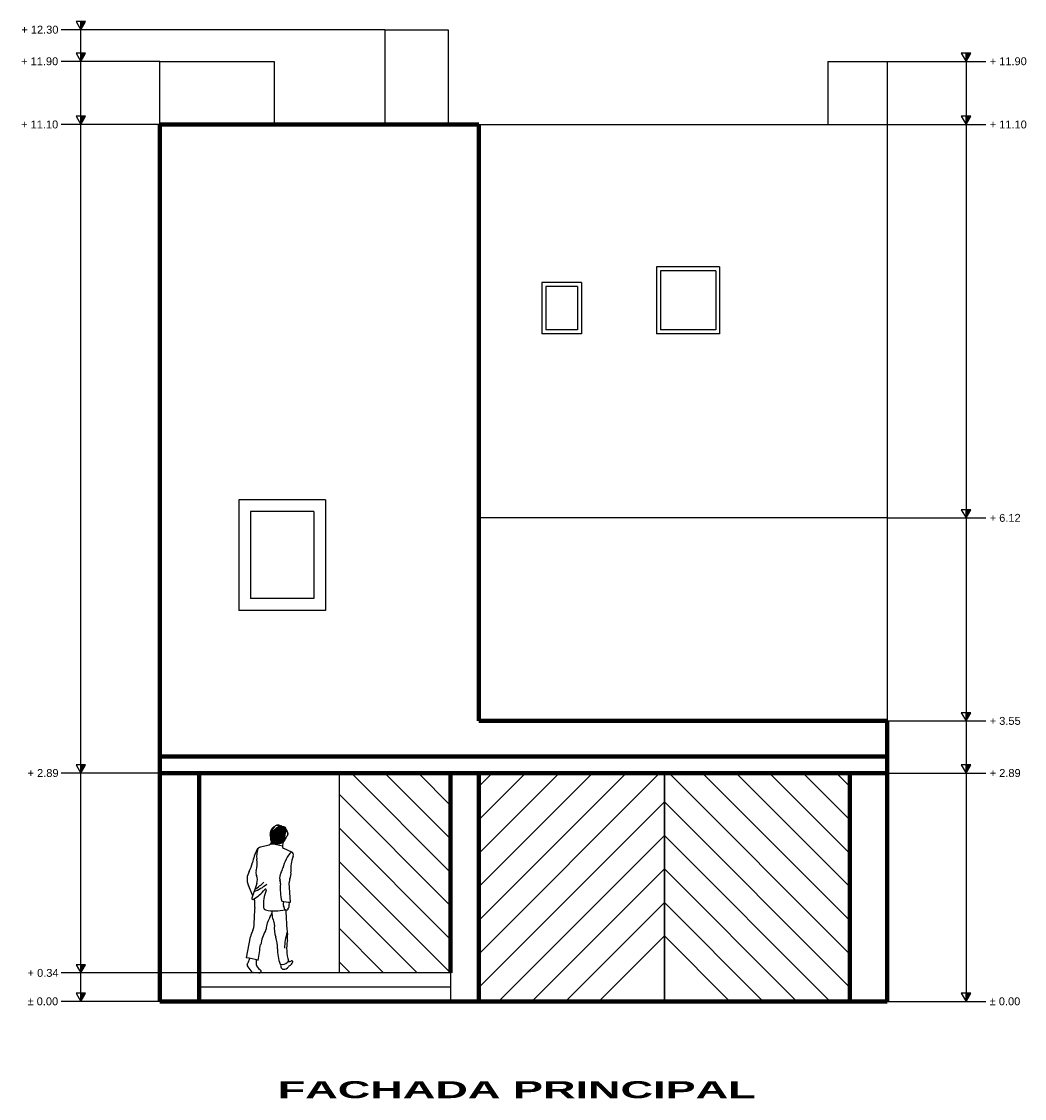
# Model space of a CAD drawing. Header units: inches. Extents: x -1.8 to 11, y -1.2 to 12.4.
import ezdxf

# ---------------------------------------------------------------- set-up
doc = ezdxf.new("R2010")
doc.units = ezdxf.units.IN
doc.header["$MEASUREMENT"] = 0
for name, color, linetype in [('Cotas', 60, 'Continuous'), ('Gradas', 3, 'Continuous'), ('Pared lejana', 152, 'Continuous'), ('Personas', 241, 'Continuous'), ('Puertas', 1, 'Continuous'), ('Ventana', 4, 'Continuous')]:
    doc.layers.add(name, color=color, linetype=linetype)
doc.layers.add('Paredes', color=5, linetype='Continuous', lineweight=80)
doc.styles.add('SANSSERIFBOLD', font='sasb____.pfb', dxfattribs={"width": 0.85, "height": 0.6})
doc.styles.get("Standard").update_dxf_attribs({"font": 'arial.ttf'})

# ---------------------------------------------------------------- blocks, each defined once
blk = doc.blocks.new('T')
at = {"ltscale": 0.5}
blk.add_hatch(color=256, dxfattribs=at).paths.add_polyline_path([(2.6, 0), (0, 0), (2.6, -1.5)])
blk.add_line((0, 0), (2.6, 0), dxfattribs=at)
at = {"linetype": 'Continuous', "ltscale": 0.5}
blk.add_lwpolyline([(0, 0), (2.6, -1.5), (2.6, 1.5)], close=True, dxfattribs=at)
blk = doc.blocks.new('people')
at = {"true_color": 0x2f3232}
h = blk.add_hatch(dxfattribs=at)
h.set_pattern_fill('ANSI38', color=250, scale=0.05, angle=45, style=0)
h.set_pattern_definition([(90, (326.720215, 24.233731), (-0.00625, 9e-19), []), (180, (326.720215, 24.233731), (-0.0125, -0.00625), [0.015625, -0.009375])])
edge = h.paths.add_edge_path()
edge.add_arc((326.658, 24.408), 0.0398, 11.1317, 76.2407)
edge.add_arc((326.617, 24.35), 0.123, 113.2344, 172.903)
edge.add_arc((326.771, 24.869), 0.434, 248.6383, 256.2407)
edge.add_arc((326.591, 24.41), 0.0582, 68.6383, 113.2344)
edge.add_arc((326.559, 24.358), 0.0645, 172.903, 191.7376)
edge.add_arc((326.177, 24.278), 0.325, 0.6648, 11.7376)
edge.add_arc((326.547, 24.283), 0.0448, 180.6648, 256.2568)
edge.add_arc((326.582, 24.424), 0.191, 256.2568, 287.5392)
edge.add_arc((326.621, 24.301), 0.061, 287.5392, 337.6468)
edge.add_arc((326.878, 24.195), 0.217, 139.938, 157.6468)
edge.add_arc((326.789, 24.434), 0.0933, 191.1317, 216.2418)
edge.add_arc((326.684, 24.358), 0.0358, 319.938, 396.2418)
at = {"color": 37}
for p, q in [((326.373, 24.191), (326.465, 24.212)), ((326.653, 24.249), (326.648, 24.198)), ((326.661, 24.176), (326.762, 24.131)), ((326.324, 23.727), (326.263, 23.543)), ((326.75, 23.491), (326.735, 23.736)), ((326.273, 23.573), (326.217, 23.703))]:
    blk.add_line(p, q, dxfattribs=at)
at = {"color": 8}
for p, q in [((326.192, 22.788), (326.244, 23.052)), ((326.233, 22.781), (326.209, 22.721)), ((326.265, 22.607), (326.204, 22.69)), ((326.315, 22.762), (326.318, 22.694)), ((326.624, 22.708), (326.629, 22.673)), ((326.361, 22.599), (326.377, 22.61))]:
    blk.add_line(p, q, dxfattribs=at)
at = {"color": 7}
blk.add_line((326.724, 22.75), (326.711, 22.734), dxfattribs=at)
at = {"color": 250, "true_color": 0x2f3232}
for centre, radius, start, end in [((326.617, 24.35), 0.123, 113.2344, 172.903), ((326.591, 24.41), 0.0582, 68.6383, 113.2344), ((326.771, 24.869), 0.434, 248.6383, 256.2407), ((326.658, 24.408), 0.0398, 11.1317, 76.2407), ((326.789, 24.434), 0.0933, 191.1317, 216.2418), ((326.559, 24.358), 0.0645, 172.903, 191.7376), ((326.177, 24.278), 0.325, 0.6648, 11.7376), ((326.547, 24.283), 0.0448, 180.6648, 256.2568), ((326.621, 24.301), 0.061, 287.5392, 337.6468), ((326.878, 24.195), 0.217, 139.938, 157.6468), ((326.684, 24.358), 0.0358, 319.938, 36.2418), ((326.582, 24.424), 0.191, 256.2568, 287.5392)]:
    blk.add_arc(centre, radius, start, end, dxfattribs=at)
at = {"color": 37}
for centre, radius, start, end in [((326.851, 23.877), 0.593, 152.2152, 168.7633), ((326.655, 24.076), 0.333, 163.7872, 187.0166), ((326.39, 24.12), 0.0724, 103.256, 152.2152), ((326.448, 24.283), 0.073, 283.256, 334.5444), ((326.481, 23.713), 0.515, 71.0255, 88.3019), ((326.67, 24.196), 0.0219, 174.5751, 246.0598), ((327.078, 23.836), 0.432, 136.9705, 168.178), ((326.743, 24.09), 0.0451, 338.1701, 66.0597), ((325.93, 23.986), 0.399, 345.8402, 7.0166), ((327.181, 23.915), 0.426, 158.1701, 185.4665), ((326.4, 23.783), 0.199, 150.0578, 203.4411), ((325.911, 24.064), 0.365, 330.0578, 348.7633), ((326.41, 23.865), 0.0965, 165.8402, 202.2302), ((326.73, 23.803), 0.117, 146.8546, 196.7471), ((326.491, 23.959), 0.167, 326.8546, 348.178), ((326.572, 23.856), 0.186, 337.8521, 5.4665), ((326.094, 24.146), 0.555, 290.8435, 310.1037), ((326.001, 24.138), 0.568, 301.8431, 316.439), ((326.184, 23.773), 0.147, 341.7326, 22.2302), ((326.494, 23.732), 0.129, 356.5823, 16.7471), ((327.431, 23.676), 0.81, 176.5823, 192.2391), ((326.85, 23.743), 0.115, 157.8521, 183.5164), ((326.041, 23.95), 0.485, 299.7251, 322.1534), ((326.937, 23.456), 0.529, 159.4195, 183.4038), ((326.432, 23.646), 0.00999, 339.4195, 142.1534), ((326.275, 23.539), 0.0129, 161.7326, 299.7251), ((326.774, 24.157), 0.666, 258.3556, 267.9638), ((326.442, 23.427), 0.0334, 183.4038, 258.5087), ((326.552, 23.965), 0.583, 258.5087, 282.9627)]:
    blk.add_arc(centre, radius, start, end, dxfattribs=at)
at = {"color": 8}
for centre, radius, start, end in [((325.928, 23.461), 0.373, 354.534, 11.4008), ((328.806, 23.186), 2.519, 174.534, 179.9924), ((325.326, 23.929), 1.322, 331.5146, 334.1443), ((326.794, 23.356), 0.278, 174.3047, 206.1911), ((330.828, 23.535), 4.14, 181.9686, 186.3209), ((326.181, 23.186), 0.106, 330.7516, 359.9924), ((326.841, 23.107), 0.402, 151.5146, 173.6281), ((326.498, 23.21), 0.0514, 351.5802, 26.1911), ((326.863, 23.156), 0.317, 171.5802, 199.7946), ((326.517, 22.998), 0.279, 150.7516, 168.8509), ((326.867, 22.877), 0.5, 149.8186, 170.8906), ((326.383, 23.158), 0.0588, 329.8186, 353.6282), ((326.201, 22.918), 0.386, 357.7228, 19.7946), ((327.324, 22.908), 0.648, 161.4987, 180), ((326.457, 23.051), 0.258, 349.755, 6.3209), ((305.987, 26.225), 20.646, 350.3255, 350.8906), ((327.044, 22.885), 0.458, 177.7228, 202.6493), ((327.265, 22.905), 0.563, 169.755, 196.031), ((326.049, 21.798), 1.001, 73.1531, 81.829), ((326.218, 22.7), 0.0171, 148.5305, 216.3056), ((326.138, 22.749), 0.0762, 328.5305, 338.2916), ((326.334, 22.694), 0.0154, 182.697, 212.5784), ((326.498, 22.8), 0.211, 212.5784, 234.9166), ((326.648, 22.785), 0.0808, 250.8808, 321.1274), ((326.665, 22.678), 0.0363, 188.106, 262.8731), ((326.669, 22.705), 0.0634, 262.8731, 330.747), ((326.729, 22.839), 0.0979, 262.8145, 291.8728), ((326.748, 22.66), 0.0279, 116.2042, 150.747), ((326.699, 22.76), 0.0839, 296.2042, 342.8074), ((326.769, 22.738), 0.0102, 342.8074, 111.8727), ((326.278, 22.617), 0.0167, 216.3056, 269.5881), ((326.273, 21.871), 0.729, 83.9695, 89.5881), ((326.351, 22.614), 0.0176, 263.9695, 305.1279), ((326.371, 22.619), 0.0102, 305.1279, 54.9166)]:
    blk.add_arc(centre, radius, start, end, dxfattribs=at)
at = {"layer": 'Personas'}
for p, q in [((326.661, 23.5), (326.656, 23.469)), ((326.73, 23.492), (326.735, 23.465))]:
    blk.add_line(p, q, dxfattribs=at)
for centre, radius, start, end in [((326.683, 23.465), 0.027, 170.4592, 224.3283), ((326.644, 23.455), 0.0909, 325.7475, 5.022), ((326.706, 23.46), 0.0292, 5.022, 9.1218), ((326.642, 23.425), 0.0298, 353.2856, 44.3283), ((326.698, 23.418), 0.0262, 173.2856, 325.7475)]:
    blk.add_arc(centre, radius, start, end, dxfattribs=at)

msp = doc.modelspace()

# ---------------------------------------------------------------- linework, layer by layer
at = {"layer": 'Cotas'}
for p, q in [((2.85, 12.3), (-1.25, 12.3)), ((-1, 0), (-1, 12.3)), ((0, 11.9), (-1.25, 11.9)), ((9.21, 11.9), (10.46, 11.9)), ((10.21, 11.9), (10.21, 0)), ((0, 11.1), (-1.25, 11.1)), ((9.21, 11.1), (10.46, 11.1)), ((9.21, 6.12), (10.46, 6.12)), ((9.21, 3.55), (10.46, 3.55)), ((0, 2.89), (-1.25, 2.89)), ((9.21, 2.89), (10.46, 2.89)), ((0.5, 0.36), (-1.25, 0.36)), ((0.5, 0), (-1.25, 0)), ((9.21, 0), (10.46, 0))]:
    msp.add_line(p, q, dxfattribs=at)
at = {"layer": 'Gradas'}
for p, q in [((3.683, 0.36), (0.5, 0.36)), ((3.683, 0.36), (3.683, 0)), ((3.683, 0.18), (0.5, 0.18))]:
    msp.add_line(p, q, dxfattribs=at)
at = {"layer": 'Pared lejana'}
for p, q in [((2.85, 12.3), (3.65, 12.3)), ((2.85, 12.3), (2.85, 11.1)), ((3.65, 12.3), (3.65, 11.1)), ((0, 11.1), (0, 11.9)), ((0, 11.9), (1.45, 11.9)), ((1.45, 11.9), (1.45, 11.1)), ((8.46, 11.9), (9.21, 11.9)), ((8.46, 11.9), (8.46, 11.1)), ((9.21, 11.9), (9.21, 11.1)), ((4.04, 11.1), (9.21, 11.1)), ((9.21, 11.1), (9.21, 3.55)), ((9.21, 6.12), (4.04, 6.12))]:
    msp.add_line(p, q, dxfattribs=at)
at = {"layer": 'Paredes'}
for p, q in [((0, 0), (0, 11.1)), ((0, 11.1), (4.04, 11.1)), ((4.04, 11.1), (4.04, 3.55)), ((9.21, 3.55), (4.04, 3.55)), ((9.21, 3.55), (9.21, 0)), ((9.21, 3.1), (0, 3.1)), ((9.21, 2.89), (0, 2.89)), ((0.5, 2.89), (0.5, 0)), ((3.683, 2.89), (3.683, 0.36)), ((4.04, 2.89), (4.04, 0)), ((8.74, 2.89), (8.74, 0)), ((0, 0), (9.21, 0))]:
    msp.add_line(p, q, dxfattribs=at)
at = {"layer": 'Puertas'}
for p, q in [((2.27, 2.89), (2.27, 0.36)), ((3.683, 1.633), (2.426, 2.89)), ((3.683, 2.057), (2.85, 2.89)), ((3.683, 2.481), (3.274, 2.89)), ((3.683, 2.89), (3.683, 0.36)), ((6.33, 2.89), (4.04, 0.6)), ((5.905, 2.89), (4.04, 1.024)), ((5.481, 2.89), (4.04, 1.449)), ((5.057, 2.89), (4.04, 1.873)), ((4.633, 2.89), (4.04, 2.297)), ((4.208, 2.89), (4.04, 2.721)), ((5.481, 2.89), (4.04, 1.449)), ((6.39, 2.89), (6.39, 0)), ((6.39, 0), (6.39, 2.89)), ((6.45, 2.89), (8.74, 0.6)), ((6.874, 2.89), (8.74, 1.024)), ((7.298, 2.89), (8.74, 1.449)), ((7.298, 2.89), (8.74, 1.449)), ((7.722, 2.89), (8.74, 1.873)), ((8.147, 2.89), (8.74, 2.297)), ((8.571, 2.89), (8.74, 2.721)), ((3.683, 1.209), (2.27, 2.622)), ((6.39, 2.526), (4.04, 0.176)), ((6.39, 2.526), (8.74, 0.176)), ((3.683, 0.784), (2.27, 2.198)), ((6.39, 2.101), (4.288, 0)), ((6.39, 2.101), (8.491, 0)), ((3.683, 0.36), (2.27, 1.773)), ((6.39, 1.677), (4.712, 0)), ((6.39, 1.677), (8.067, 0)), ((3.259, 0.36), (2.27, 1.349)), ((6.39, 1.253), (5.137, 0)), ((6.39, 1.253), (7.643, 0)), ((2.834, 0.36), (2.27, 0.925)), ((6.39, 0.829), (5.561, 0)), ((6.39, 0.829), (7.218, 0)), ((2.41, 0.36), (2.27, 0.5))]:
    msp.add_line(p, q, dxfattribs=at)
at = {"layer": 'Ventana'}
for p, q in [((7.09, 9.3), (6.29, 9.3)), ((6.29, 9.3), (6.29, 8.45)), ((7.09, 9.3), (7.09, 8.45)), ((7.04, 9.25), (6.34, 9.25)), ((6.34, 9.25), (6.34, 8.5)), ((7.04, 9.25), (7.04, 8.5)), ((5.34, 9.1), (4.84, 9.1)), ((4.84, 9.1), (4.84, 8.45)), ((5.29, 9.05), (4.89, 9.05)), ((4.89, 9.05), (4.89, 8.5)), ((5.29, 9.05), (5.29, 8.5)), ((5.34, 9.1), (5.34, 8.45)), ((5.29, 8.5), (4.89, 8.5)), ((7.04, 8.5), (6.34, 8.5)), ((5.34, 8.45), (4.84, 8.45)), ((7.09, 8.45), (6.29, 8.45)), ((2.1, 6.35), (1, 6.35)), ((1, 6.35), (1, 4.95)), ((2.1, 6.35), (2.1, 4.95)), ((1.95, 6.2), (1.15, 6.2)), ((1.15, 6.2), (1.15, 5.1)), ((1.95, 6.2), (1.95, 5.1)), ((1.95, 5.1), (1.15, 5.1)), ((2.1, 4.95), (1, 4.95))]:
    msp.add_line(p, q, dxfattribs=at)

# ---------------------------------------------------------------- block references
at = {"layer": 'Cotas', "color": 8, "xscale": 0.03999999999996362, "yscale": 0.03999999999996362, "zscale": 0.03999999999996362, "rotation": 90}
for p in [(-1, 12.3), (-1, 11.9), (10.21, 11.9), (-1, 11.1), (10.21, 11.1), (10.21, 6.12), (10.21, 3.55), (-1, 2.89), (10.21, 2.89), (-1, 0.36), (-1, 0), (10.21, 0)]:
    msp.add_blockref('T', p, dxfattribs=at)
at = {"layer": 'Personas'}
msp.add_blockref('people', (-325.096, -22.236), dxfattribs=at)

# ---------------------------------------------------------------- texts
at = {"layer": 'Cotas', "color": 7, "style": 'SANSSERIFBOLD', "width": 1.9}
msp.add_text('FACHADA PRINCIPAL', height=0.21494, dxfattribs=at).set_placement((1.493, -1.225))
at = {"layer": 'Cotas', "char_height": 0.1, "attachment_point": 1}
for s, insert, width in [('+ 12.30', (-1.754, 12.351), 0.44842), ('+ 11.90', (-1.757, 11.951), 0.46796), ('+ 11.90', (10.51, 11.951), 0.4828), ('+ 11.10', (-1.757, 11.151), 0.50622), ('+ 11.10', (10.51, 11.151), 0.46554), ('+ 6.12', (10.51, 6.171), 0.39809), ('+ 3.55', (10.51, 3.601), 0.40387), ('+ 2.89', (-1.675, 2.941), 0.39327), ('+ 2.89', (10.51, 2.941), 0.42942), ('+ 0.34', (-1.675, 0.411), 0.39205), ('± 0.00', (-1.675, 0.051), 0.37766), ('± 0.00', (10.51, 0.051), 0.37766)]:
    msp.add_mtext(s, dxfattribs=dict(at, insert=insert, width=width))

doc.saveas('drawing.dxf')
